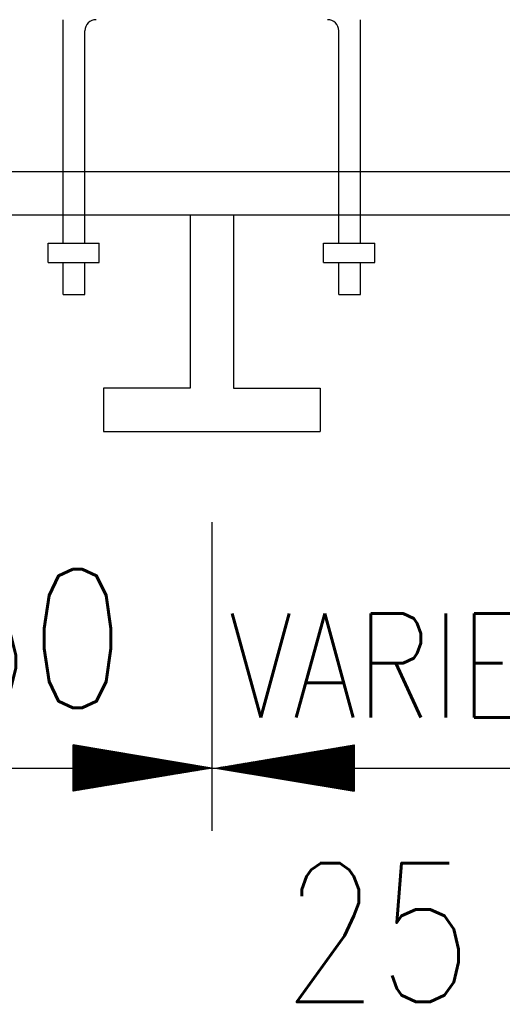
# Model space of a CAD drawing. Extents: x 0 to 7.6, y 0 to 9.85.
# Tile 32 of 38: x 5.38 to 5.73, y 5.61 to 6.32. Entities that reach past the tile are written whole.
import ezdxf

# ---------------------------------------------------------------- set-up
doc = ezdxf.new("R2010")
doc.units = 0
doc.header["$MEASUREMENT"] = 0
doc.layers.add('E-DETL', color=2, linetype='CONTINUOUS')
doc.layers.add('E-DETL-TEXT', color=3, linetype='CONTINUOUS')
doc.styles.add('ROMANS', font='ROMANS.SHX', dxfattribs={"width": 0.8})

msp = doc.modelspace()

# ---------------------------------------------------------------- linework, layer by layer
at = {"layer": 'E-DETL'}
for p, q in [((5.41293, 6.15478), (5.41293, 6.31582)), ((5.62712, 6.15478), (5.62712, 6.31582)), ((5.42856, 6.15478), (5.42856, 6.30782)), ((5.6115, 6.15478), (5.6115, 6.30782)), ((4.77418, 6.20644), (6.02078, 6.20644)), ((4.79215, 6.17519), (6.03565, 6.17519)), ((5.5044, 6.17519), (5.5044, 6.05019)), ((5.53565, 6.17519), (5.53565, 6.05019)), ((5.40205, 6.14072), (5.40205, 6.15478)), ((5.40205, 6.15478), (5.43887, 6.15478)), ((5.43887, 6.14072), (5.43887, 6.15478)), ((5.60061, 6.15478), (5.63744, 6.15478)), ((5.60061, 6.14072), (5.60061, 6.15478)), ((5.63744, 6.14072), (5.63744, 6.15478)), ((5.40205, 6.14072), (5.43887, 6.14072)), ((5.41293, 6.11757), (5.41293, 6.14072)), ((5.42856, 6.11757), (5.42856, 6.14072)), ((5.60061, 6.14072), (5.63744, 6.14072)), ((5.6115, 6.11757), (5.6115, 6.14072)), ((5.62712, 6.11757), (5.62712, 6.14072)), ((5.41293, 6.11757), (5.42856, 6.11757)), ((5.6115, 6.11757), (5.62712, 6.11757)), ((5.5044, 6.05019), (5.4419, 6.05019)), ((5.4419, 6.05019), (5.4419, 6.01894)), ((5.53565, 6.05019), (5.59815, 6.05019)), ((5.59815, 6.05019), (5.59815, 6.01894)), ((5.4419, 6.01894), (5.59815, 6.01894))]:
    msp.add_line(p, q, dxfattribs=at)
for centre, start, end in [((5.43656, 6.30782), 90, 180), ((5.6035, 6.30782), 0, 90)]:
    msp.add_arc(centre, 0.008, start, end, dxfattribs=at)
at = {"layer": 'E-DETL-TEXT'}
for p, q in [((5.52003, 5.95354), (5.52003, 5.73107)), ((5.42003, 5.75955), (5.42003, 5.79289)), ((5.52003, 5.77622), (5.42003, 5.79289)), ((5.42003, 5.79281), (5.4201, 5.79288)), ((5.42003, 5.79211), (5.42069, 5.79278)), ((5.42003, 5.79142), (5.42129, 5.79268)), ((5.42003, 5.79072), (5.42189, 5.79258)), ((5.42003, 5.79003), (5.42248, 5.79248)), ((5.42003, 5.78933), (5.42308, 5.79238)), ((5.42003, 5.78863), (5.42367, 5.79228)), ((5.42003, 5.78794), (5.42427, 5.79218)), ((5.42003, 5.78724), (5.42487, 5.79208)), ((5.42003, 5.78655), (5.42546, 5.79198)), ((5.42003, 5.78585), (5.42606, 5.79188)), ((5.42003, 5.78515), (5.42666, 5.79178)), ((5.42003, 5.78446), (5.42725, 5.79168)), ((5.42003, 5.78376), (5.42785, 5.79158)), ((5.42003, 5.78307), (5.42845, 5.79148)), ((5.42003, 5.78237), (5.42904, 5.79139)), ((5.42003, 5.78167), (5.42964, 5.79129)), ((5.42003, 5.78098), (5.43024, 5.79119)), ((5.42003, 5.78028), (5.43083, 5.79109)), ((5.42003, 5.77959), (5.43143, 5.79099)), ((5.42003, 5.77889), (5.43203, 5.79089)), ((5.42003, 5.77819), (5.43262, 5.79079)), ((5.42003, 5.7775), (5.43322, 5.79069)), ((5.42003, 5.7768), (5.43382, 5.79059)), ((5.42014, 5.77622), (5.43441, 5.79049)), ((5.42084, 5.77622), (5.43501, 5.79039)), ((5.42154, 5.77622), (5.43561, 5.79029)), ((5.42223, 5.77622), (5.4362, 5.79019)), ((5.42293, 5.77622), (5.4368, 5.79009)), ((5.42362, 5.77622), (5.4374, 5.78999)), ((5.42432, 5.77622), (5.43799, 5.78989)), ((5.42502, 5.77622), (5.43859, 5.78979)), ((5.42571, 5.77622), (5.43919, 5.7897)), ((5.42641, 5.77622), (5.43978, 5.7896)), ((5.4271, 5.77622), (5.44038, 5.7895)), ((5.4278, 5.77622), (5.44097, 5.7894)), ((5.4285, 5.77622), (5.44157, 5.7893)), ((5.42919, 5.77622), (5.44217, 5.7892)), ((5.42989, 5.77622), (5.44276, 5.7891)), ((5.43058, 5.77622), (5.44336, 5.789)), ((5.43128, 5.77622), (5.44396, 5.7889)), ((5.43198, 5.77622), (5.44455, 5.7888)), ((5.43267, 5.77622), (5.44515, 5.7887)), ((5.43337, 5.77622), (5.44575, 5.7886)), ((5.43406, 5.77622), (5.44634, 5.7885)), ((5.43476, 5.77622), (5.44694, 5.7884)), ((5.43546, 5.77622), (5.44754, 5.7883)), ((5.43615, 5.77622), (5.44813, 5.7882)), ((5.43685, 5.77622), (5.44873, 5.7881)), ((5.43754, 5.77622), (5.44933, 5.788)), ((5.43824, 5.77622), (5.44992, 5.78791)), ((5.43894, 5.77622), (5.45052, 5.78781)), ((5.43963, 5.77622), (5.45112, 5.78771)), ((5.44033, 5.77622), (5.45171, 5.78761)), ((5.44102, 5.77622), (5.45231, 5.78751)), ((5.44172, 5.77622), (5.45291, 5.78741)), ((5.44242, 5.77622), (5.4535, 5.78731)), ((5.44311, 5.77622), (5.4541, 5.78721)), ((5.44381, 5.77622), (5.4547, 5.78711)), ((5.4445, 5.77622), (5.45529, 5.78701)), ((5.4452, 5.77622), (5.45589, 5.78691)), ((5.44589, 5.77622), (5.45648, 5.78681)), ((5.44659, 5.77622), (5.45708, 5.78671)), ((5.44729, 5.77622), (5.45768, 5.78661)), ((5.44798, 5.77622), (5.45827, 5.78651)), ((5.44868, 5.77622), (5.45887, 5.78641)), ((5.44937, 5.77622), (5.45947, 5.78631)), ((5.45007, 5.77622), (5.46006, 5.78622)), ((5.45077, 5.77622), (5.46066, 5.78612)), ((5.52271, 5.77622), (5.62271, 5.79289)), ((5.57246, 5.77622), (5.58241, 5.78617)), ((5.57316, 5.77622), (5.58324, 5.78631)), ((5.57385, 5.77622), (5.58408, 5.78645)), ((5.57455, 5.77622), (5.58492, 5.78659)), ((5.57524, 5.77622), (5.58575, 5.78673)), ((5.57594, 5.77622), (5.58659, 5.78687)), ((5.57664, 5.77622), (5.58742, 5.78701)), ((5.57733, 5.77622), (5.58826, 5.78715)), ((5.57803, 5.77622), (5.58909, 5.78728)), ((5.57872, 5.77622), (5.58993, 5.78742)), ((5.57942, 5.77622), (5.59076, 5.78756)), ((5.58012, 5.77622), (5.5916, 5.7877)), ((5.58081, 5.77622), (5.59243, 5.78784)), ((5.58151, 5.77622), (5.59327, 5.78798)), ((5.5822, 5.77622), (5.5941, 5.78812)), ((5.5829, 5.77622), (5.59494, 5.78826)), ((5.5836, 5.77622), (5.59577, 5.7884)), ((5.58429, 5.77622), (5.59661, 5.78854)), ((5.58499, 5.77622), (5.59744, 5.78868)), ((5.58568, 5.77622), (5.59828, 5.78882)), ((5.58638, 5.77622), (5.59911, 5.78896)), ((5.58708, 5.77622), (5.59995, 5.78909)), ((5.58777, 5.77622), (5.60078, 5.78923)), ((5.58847, 5.77622), (5.60162, 5.78937)), ((5.58916, 5.77622), (5.60245, 5.78951)), ((5.58986, 5.77622), (5.60329, 5.78965)), ((5.59056, 5.77622), (5.60412, 5.78979)), ((5.59125, 5.77622), (5.60496, 5.78993)), ((5.59195, 5.77622), (5.60579, 5.79007)), ((5.59264, 5.77622), (5.60663, 5.79021)), ((5.59334, 5.77622), (5.60746, 5.79035)), ((5.59404, 5.77622), (5.6083, 5.79049)), ((5.59473, 5.77622), (5.60913, 5.79063)), ((5.59543, 5.77622), (5.60997, 5.79076)), ((5.59612, 5.77622), (5.6108, 5.7909)), ((5.59682, 5.77622), (5.61164, 5.79104)), ((5.59752, 5.77622), (5.61248, 5.79118)), ((5.59821, 5.77622), (5.61331, 5.79132)), ((5.59891, 5.77622), (5.61415, 5.79146)), ((5.5996, 5.77622), (5.61498, 5.7916)), ((5.6003, 5.77622), (5.61582, 5.79174)), ((5.60099, 5.77622), (5.61665, 5.79188)), ((5.60169, 5.77622), (5.61749, 5.79202)), ((5.60239, 5.77622), (5.61832, 5.79216)), ((5.60308, 5.77622), (5.61916, 5.7923)), ((5.60378, 5.77622), (5.61999, 5.79243)), ((5.60447, 5.77622), (5.62083, 5.79257)), ((5.60517, 5.77622), (5.62166, 5.79271)), ((5.60587, 5.77622), (5.6225, 5.79285)), ((5.60656, 5.77622), (5.62271, 5.79237)), ((5.60726, 5.77622), (5.62271, 5.79167)), ((5.60795, 5.77622), (5.62271, 5.79098)), ((5.60865, 5.77622), (5.62271, 5.79028)), ((5.60935, 5.77622), (5.62271, 5.78959)), ((5.61004, 5.77622), (5.62271, 5.78889)), ((5.61074, 5.77622), (5.62271, 5.78819)), ((5.61143, 5.77622), (5.62271, 5.7875)), ((5.61213, 5.77622), (5.62271, 5.7868)), ((5.61283, 5.77622), (5.62271, 5.78611)), ((5.62271, 5.79289), (5.62271, 5.75955)), ((5.45146, 5.77622), (5.46126, 5.78602)), ((5.45216, 5.77622), (5.46185, 5.78592)), ((5.45285, 5.77622), (5.46245, 5.78582)), ((5.45355, 5.77622), (5.46305, 5.78572)), ((5.45425, 5.77622), (5.46364, 5.78562)), ((5.45494, 5.77622), (5.46424, 5.78552)), ((5.45564, 5.77622), (5.46484, 5.78542)), ((5.45633, 5.77622), (5.46543, 5.78532)), ((5.45703, 5.77622), (5.46603, 5.78522)), ((5.45773, 5.77622), (5.46663, 5.78512)), ((5.45842, 5.77622), (5.46722, 5.78502)), ((5.45912, 5.77622), (5.46782, 5.78492)), ((5.45981, 5.77622), (5.46842, 5.78482)), ((5.46051, 5.77622), (5.46901, 5.78472)), ((5.46121, 5.77622), (5.46961, 5.78462)), ((5.4619, 5.77622), (5.47021, 5.78453)), ((5.4626, 5.77622), (5.4708, 5.78443)), ((5.46329, 5.77622), (5.4714, 5.78433)), ((5.46399, 5.77622), (5.472, 5.78423)), ((5.46469, 5.77622), (5.47259, 5.78413)), ((5.46538, 5.77622), (5.47319, 5.78403)), ((5.46608, 5.77622), (5.47378, 5.78393)), ((5.46677, 5.77622), (5.47438, 5.78383)), ((5.46747, 5.77622), (5.47498, 5.78373)), ((5.46817, 5.77622), (5.47557, 5.78363)), ((5.46886, 5.77622), (5.47617, 5.78353)), ((5.46956, 5.77622), (5.47677, 5.78343)), ((5.47025, 5.77622), (5.47736, 5.78333)), ((5.47095, 5.77622), (5.47796, 5.78323)), ((5.47165, 5.77622), (5.47856, 5.78313)), ((5.47234, 5.77622), (5.47915, 5.78303)), ((5.47304, 5.77622), (5.47975, 5.78293)), ((5.47373, 5.77622), (5.48035, 5.78284)), ((5.47443, 5.77622), (5.48094, 5.78274)), ((5.47513, 5.77622), (5.48154, 5.78264)), ((5.47582, 5.77622), (5.48214, 5.78254)), ((5.47652, 5.77622), (5.48273, 5.78244)), ((5.47721, 5.77622), (5.48333, 5.78234)), ((5.47791, 5.77622), (5.48393, 5.78224)), ((5.47861, 5.77622), (5.48452, 5.78214)), ((5.4793, 5.77622), (5.48512, 5.78204)), ((5.48, 5.77622), (5.48572, 5.78194)), ((5.48069, 5.77622), (5.48631, 5.78184)), ((5.48139, 5.77622), (5.48691, 5.78174)), ((5.48209, 5.77622), (5.48751, 5.78164)), ((5.48278, 5.77622), (5.4881, 5.78154)), ((5.48348, 5.77622), (5.4887, 5.78144)), ((5.48417, 5.77622), (5.4893, 5.78134)), ((5.48487, 5.77622), (5.48989, 5.78124)), ((5.48557, 5.77622), (5.49049, 5.78114)), ((5.48626, 5.77622), (5.49108, 5.78105)), ((5.48696, 5.77622), (5.49168, 5.78095)), ((5.48765, 5.77622), (5.49228, 5.78085)), ((5.48835, 5.77622), (5.49287, 5.78075)), ((5.48905, 5.77622), (5.49347, 5.78065)), ((5.48974, 5.77622), (5.49407, 5.78055)), ((5.49044, 5.77622), (5.49466, 5.78045)), ((5.49113, 5.77622), (5.49526, 5.78035)), ((5.49183, 5.77622), (5.49586, 5.78025)), ((5.49252, 5.77622), (5.49645, 5.78015)), ((5.49322, 5.77622), (5.49705, 5.78005)), ((5.49392, 5.77622), (5.49765, 5.77995)), ((5.49461, 5.77622), (5.49824, 5.77985)), ((5.49531, 5.77622), (5.49884, 5.77975)), ((5.496, 5.77622), (5.49944, 5.77965)), ((5.4967, 5.77622), (5.50003, 5.77955)), ((5.4974, 5.77622), (5.50063, 5.77945)), ((5.49809, 5.77622), (5.50123, 5.77936)), ((5.49879, 5.77622), (5.50182, 5.77926)), ((5.49948, 5.77622), (5.50242, 5.77916)), ((5.50018, 5.77622), (5.50302, 5.77906)), ((5.53697, 5.77622), (5.53982, 5.77907)), ((5.53766, 5.77622), (5.54065, 5.77921)), ((5.53836, 5.77622), (5.54149, 5.77935)), ((5.53905, 5.77622), (5.54232, 5.77949)), ((5.53975, 5.77622), (5.54316, 5.77963)), ((5.54045, 5.77622), (5.54399, 5.77977)), ((5.54114, 5.77622), (5.54483, 5.77991)), ((5.54184, 5.77622), (5.54566, 5.78005)), ((5.54253, 5.77622), (5.5465, 5.78019)), ((5.54323, 5.77622), (5.54733, 5.78033)), ((5.54393, 5.77622), (5.54817, 5.78046)), ((5.54462, 5.77622), (5.549, 5.7806)), ((5.54532, 5.77622), (5.54984, 5.78074)), ((5.54601, 5.77622), (5.55067, 5.78088)), ((5.54671, 5.77622), (5.55151, 5.78102)), ((5.54741, 5.77622), (5.55234, 5.78116)), ((5.5481, 5.77622), (5.55318, 5.7813)), ((5.5488, 5.77622), (5.55401, 5.78144)), ((5.54949, 5.77622), (5.55485, 5.78158)), ((5.55019, 5.77622), (5.55568, 5.78172)), ((5.55089, 5.77622), (5.55652, 5.78186)), ((5.55158, 5.77622), (5.55735, 5.782)), ((5.55228, 5.77622), (5.55819, 5.78213)), ((5.55297, 5.77622), (5.55903, 5.78227)), ((5.55367, 5.77622), (5.55986, 5.78241)), ((5.55436, 5.77622), (5.5607, 5.78255)), ((5.55506, 5.77622), (5.56153, 5.78269)), ((5.55576, 5.77622), (5.56237, 5.78283)), ((5.55645, 5.77622), (5.5632, 5.78297)), ((5.55715, 5.77622), (5.56404, 5.78311)), ((5.55784, 5.77622), (5.56487, 5.78325)), ((5.55854, 5.77622), (5.56571, 5.78339)), ((5.55924, 5.77622), (5.56654, 5.78353)), ((5.55993, 5.77622), (5.56738, 5.78367)), ((5.56063, 5.77622), (5.56821, 5.78381)), ((5.56132, 5.77622), (5.56905, 5.78394)), ((5.56202, 5.77622), (5.56988, 5.78408)), ((5.56272, 5.77622), (5.57072, 5.78422)), ((5.56341, 5.77622), (5.57155, 5.78436)), ((5.56411, 5.77622), (5.57239, 5.7845)), ((5.5648, 5.77622), (5.57322, 5.78464)), ((5.5655, 5.77622), (5.57406, 5.78478)), ((5.5662, 5.77622), (5.57489, 5.78492)), ((5.56689, 5.77622), (5.57573, 5.78506)), ((5.56759, 5.77622), (5.57656, 5.7852)), ((5.56828, 5.77622), (5.5774, 5.78534)), ((5.56898, 5.77622), (5.57823, 5.78548)), ((5.56968, 5.77622), (5.57907, 5.78561)), ((5.57037, 5.77622), (5.5799, 5.78575)), ((5.57107, 5.77622), (5.58074, 5.78589)), ((5.57176, 5.77622), (5.58157, 5.78603)), ((5.61352, 5.77622), (5.62271, 5.78541)), ((5.61422, 5.77622), (5.62271, 5.78471)), ((5.61491, 5.77622), (5.62271, 5.78402)), ((5.61561, 5.77622), (5.62271, 5.78332)), ((5.61631, 5.77622), (5.62271, 5.78263)), ((5.617, 5.77622), (5.62271, 5.78193)), ((5.6177, 5.77622), (5.62271, 5.78123)), ((5.61839, 5.77622), (5.62271, 5.78054)), ((5.61909, 5.77622), (5.62271, 5.77984)), ((5.61979, 5.77622), (5.62271, 5.77915)), ((5.20753, 5.77622), (5.52003, 5.77622)), ((5.52003, 5.77622), (5.42003, 5.75955)), ((5.42003, 5.7601), (5.43615, 5.77622)), ((5.42003, 5.76079), (5.43546, 5.77622)), ((5.42003, 5.76149), (5.43476, 5.77622)), ((5.42003, 5.76219), (5.43406, 5.77622)), ((5.42003, 5.76288), (5.43337, 5.77622)), ((5.42003, 5.76358), (5.43267, 5.77622)), ((5.42003, 5.76427), (5.43198, 5.77622)), ((5.42003, 5.76497), (5.43128, 5.77622)), ((5.42003, 5.76567), (5.43058, 5.77622)), ((5.42003, 5.76636), (5.42989, 5.77622)), ((5.42003, 5.76706), (5.42919, 5.77622)), ((5.42003, 5.76775), (5.4285, 5.77622)), ((5.42003, 5.76845), (5.4278, 5.77622)), ((5.42003, 5.76915), (5.4271, 5.77622)), ((5.42003, 5.76984), (5.42641, 5.77622)), ((5.42003, 5.77054), (5.42571, 5.77622)), ((5.42003, 5.77123), (5.42502, 5.77622)), ((5.42003, 5.77193), (5.42432, 5.77622)), ((5.42003, 5.77263), (5.42362, 5.77622)), ((5.42003, 5.77332), (5.42293, 5.77622)), ((5.42003, 5.77402), (5.42223, 5.77622)), ((5.42003, 5.77471), (5.42154, 5.77622)), ((5.42003, 5.77541), (5.42084, 5.77622)), ((5.42003, 5.77611), (5.42014, 5.77622)), ((5.42021, 5.75959), (5.43685, 5.77622)), ((5.42105, 5.75972), (5.43754, 5.77622)), ((5.42188, 5.75986), (5.43824, 5.77622)), ((5.42272, 5.76), (5.43894, 5.77622)), ((5.42355, 5.76014), (5.43963, 5.77622)), ((5.42439, 5.76028), (5.44033, 5.77622)), ((5.42522, 5.76042), (5.44102, 5.77622)), ((5.42606, 5.76056), (5.44172, 5.77622)), ((5.42689, 5.7607), (5.44242, 5.77622)), ((5.42773, 5.76084), (5.44311, 5.77622)), ((5.42856, 5.76098), (5.44381, 5.77622)), ((5.4294, 5.76112), (5.4445, 5.77622)), ((5.43023, 5.76126), (5.4452, 5.77622)), ((5.43107, 5.76139), (5.44589, 5.77622)), ((5.4319, 5.76153), (5.44659, 5.77622)), ((5.43274, 5.76167), (5.44729, 5.77622)), ((5.43357, 5.76181), (5.44798, 5.77622)), ((5.43441, 5.76195), (5.44868, 5.77622)), ((5.43524, 5.76209), (5.44937, 5.77622)), ((5.43608, 5.76223), (5.45007, 5.77622)), ((5.43691, 5.76237), (5.45077, 5.77622)), ((5.43775, 5.76251), (5.45146, 5.77622)), ((5.43858, 5.76265), (5.45216, 5.77622)), ((5.43942, 5.76279), (5.45285, 5.77622)), ((5.44025, 5.76293), (5.45355, 5.77622)), ((5.44109, 5.76307), (5.45425, 5.77622)), ((5.44193, 5.7632), (5.45494, 5.77622)), ((5.44276, 5.76334), (5.45564, 5.77622)), ((5.4436, 5.76348), (5.45633, 5.77622)), ((5.44443, 5.76362), (5.45703, 5.77622)), ((5.44527, 5.76376), (5.45773, 5.77622)), ((5.4461, 5.7639), (5.45842, 5.77622)), ((5.44694, 5.76404), (5.45912, 5.77622)), ((5.44777, 5.76418), (5.45981, 5.77622)), ((5.44861, 5.76432), (5.46051, 5.77622)), ((5.44944, 5.76446), (5.46121, 5.77622)), ((5.45028, 5.7646), (5.4619, 5.77622)), ((5.45111, 5.76474), (5.4626, 5.77622)), ((5.45195, 5.76487), (5.46329, 5.77622)), ((5.45278, 5.76501), (5.46399, 5.77622)), ((5.45362, 5.76515), (5.46469, 5.77622)), ((5.45445, 5.76529), (5.46538, 5.77622)), ((5.45529, 5.76543), (5.46608, 5.77622)), ((5.45612, 5.76557), (5.46677, 5.77622)), ((5.45696, 5.76571), (5.46747, 5.77622)), ((5.45779, 5.76585), (5.46817, 5.77622)), ((5.45863, 5.76599), (5.46886, 5.77622)), ((5.45946, 5.76613), (5.46956, 5.77622)), ((5.4603, 5.76627), (5.47025, 5.77622)), ((5.46113, 5.76641), (5.47095, 5.77622)), ((5.46197, 5.76655), (5.47165, 5.77622)), ((5.4628, 5.76668), (5.47234, 5.77622)), ((5.46364, 5.76682), (5.47304, 5.77622)), ((5.46447, 5.76696), (5.47373, 5.77622)), ((5.46531, 5.7671), (5.47443, 5.77622)), ((5.46615, 5.76724), (5.47513, 5.77622)), ((5.46698, 5.76738), (5.47582, 5.77622)), ((5.46782, 5.76752), (5.47652, 5.77622)), ((5.46865, 5.76766), (5.47721, 5.77622)), ((5.46949, 5.7678), (5.47791, 5.77622)), ((5.47032, 5.76794), (5.47861, 5.77622)), ((5.47116, 5.76808), (5.4793, 5.77622)), ((5.47199, 5.76822), (5.48, 5.77622)), ((5.47283, 5.76835), (5.48069, 5.77622)), ((5.47366, 5.76849), (5.48139, 5.77622)), ((5.4745, 5.76863), (5.48209, 5.77622)), ((5.47533, 5.76877), (5.48278, 5.77622)), ((5.47617, 5.76891), (5.48348, 5.77622)), ((5.477, 5.76905), (5.48417, 5.77622)), ((5.47784, 5.76919), (5.48487, 5.77622)), ((5.47867, 5.76933), (5.48557, 5.77622)), ((5.47951, 5.76947), (5.48626, 5.77622)), ((5.48034, 5.76961), (5.48696, 5.77622)), ((5.48118, 5.76975), (5.48765, 5.77622)), ((5.48201, 5.76989), (5.48835, 5.77622)), ((5.48285, 5.77003), (5.48905, 5.77622)), ((5.48368, 5.77016), (5.48974, 5.77622)), ((5.48452, 5.7703), (5.49044, 5.77622)), ((5.48535, 5.77044), (5.49113, 5.77622)), ((5.48619, 5.77058), (5.49183, 5.77622)), ((5.48702, 5.77072), (5.49252, 5.77622)), ((5.48786, 5.77086), (5.49322, 5.77622)), ((5.48869, 5.771), (5.49392, 5.77622)), ((5.48953, 5.77114), (5.49461, 5.77622)), ((5.49036, 5.77128), (5.49531, 5.77622)), ((5.4912, 5.77142), (5.496, 5.77622)), ((5.49204, 5.77156), (5.4967, 5.77622)), ((5.49287, 5.7717), (5.4974, 5.77622)), ((5.49371, 5.77183), (5.49809, 5.77622)), ((5.49454, 5.77197), (5.49879, 5.77622)), ((5.49538, 5.77211), (5.49948, 5.77622)), ((5.49621, 5.77225), (5.50018, 5.77622)), ((5.49705, 5.77239), (5.50088, 5.77622)), ((5.49788, 5.77253), (5.50157, 5.77622)), ((5.49872, 5.77267), (5.50227, 5.77622)), ((5.49966, 5.77622), (5.49938, 5.77622)), ((5.49955, 5.77281), (5.50296, 5.77622)), ((5.52003, 5.77622), (5.49966, 5.77622)), ((5.50039, 5.77295), (5.50366, 5.77622)), ((5.50088, 5.77622), (5.50361, 5.77896)), ((5.50122, 5.77309), (5.50436, 5.77622)), ((5.50157, 5.77622), (5.50421, 5.77886)), ((5.50206, 5.77323), (5.50505, 5.77622)), ((5.50227, 5.77622), (5.50481, 5.77876)), ((5.50289, 5.77337), (5.50575, 5.77622)), ((5.50296, 5.77622), (5.5054, 5.77866)), ((5.50366, 5.77622), (5.506, 5.77856)), ((5.50373, 5.77351), (5.50644, 5.77622)), ((5.50436, 5.77622), (5.5066, 5.77846)), ((5.50456, 5.77364), (5.50714, 5.77622)), ((5.50505, 5.77622), (5.50719, 5.77836)), ((5.5054, 5.77378), (5.50784, 5.77622)), ((5.50575, 5.77622), (5.50779, 5.77826)), ((5.50623, 5.77392), (5.50853, 5.77622)), ((5.50644, 5.77622), (5.50838, 5.77816)), ((5.50707, 5.77406), (5.50923, 5.77622)), ((5.50714, 5.77622), (5.50898, 5.77806)), ((5.50784, 5.77622), (5.50958, 5.77796)), ((5.5079, 5.7742), (5.50992, 5.77622)), ((5.50853, 5.77622), (5.51017, 5.77786)), ((5.50874, 5.77434), (5.51062, 5.77622)), ((5.50923, 5.77622), (5.51077, 5.77776)), ((5.50957, 5.77448), (5.51132, 5.77622)), ((5.50992, 5.77622), (5.51137, 5.77767)), ((5.51041, 5.77462), (5.51201, 5.77622)), ((5.51062, 5.77622), (5.51196, 5.77757)), ((5.51124, 5.77476), (5.51271, 5.77622)), ((5.51132, 5.77622), (5.51256, 5.77747)), ((5.51201, 5.77622), (5.51316, 5.77737)), ((5.51208, 5.7749), (5.5134, 5.77622)), ((5.51271, 5.77622), (5.51375, 5.77727)), ((5.51291, 5.77504), (5.5141, 5.77622)), ((5.5134, 5.77622), (5.51435, 5.77717)), ((5.51375, 5.77518), (5.5148, 5.77622)), ((5.5141, 5.77622), (5.51495, 5.77707)), ((5.51458, 5.77531), (5.51549, 5.77622)), ((5.5148, 5.77622), (5.51554, 5.77697)), ((5.51542, 5.77545), (5.51619, 5.77622)), ((5.51549, 5.77622), (5.51614, 5.77687)), ((5.51619, 5.77622), (5.51674, 5.77677)), ((5.51626, 5.77559), (5.51688, 5.77622)), ((5.51688, 5.77622), (5.51733, 5.77667)), ((5.51709, 5.77573), (5.51758, 5.77622)), ((5.51758, 5.77622), (5.51793, 5.77657)), ((5.51793, 5.77587), (5.51828, 5.77622)), ((5.51828, 5.77622), (5.51853, 5.77647)), ((5.52003, 5.77622), (6.08938, 5.77622)), ((5.52144, 5.77601), (5.52165, 5.77622)), ((5.52165, 5.77622), (5.52181, 5.77637)), ((5.52228, 5.77615), (5.52235, 5.77622)), ((5.52235, 5.77622), (5.5224, 5.77627)), ((5.52271, 5.77622), (5.62271, 5.75955)), ((5.52271, 5.77622), (5.55569, 5.77622)), ((5.523, 5.77617), (5.52305, 5.77622)), ((5.52305, 5.77622), (5.52311, 5.77629)), ((5.52359, 5.77607), (5.52374, 5.77622)), ((5.52374, 5.77622), (5.52395, 5.77643)), ((5.52419, 5.77598), (5.52444, 5.77622)), ((5.52444, 5.77622), (5.52478, 5.77657)), ((5.52479, 5.77588), (5.52513, 5.77622)), ((5.52513, 5.77622), (5.52562, 5.77671)), ((5.52538, 5.77578), (5.52583, 5.77622)), ((5.52583, 5.77622), (5.52645, 5.77685)), ((5.52598, 5.77568), (5.52653, 5.77622)), ((5.52653, 5.77622), (5.52729, 5.77698)), ((5.52658, 5.77558), (5.52722, 5.77622)), ((5.52717, 5.77548), (5.52792, 5.77622)), ((5.52722, 5.77622), (5.52812, 5.77712)), ((5.52777, 5.77538), (5.52861, 5.77622)), ((5.52792, 5.77622), (5.52896, 5.77726)), ((5.52837, 5.77528), (5.52931, 5.77622)), ((5.52861, 5.77622), (5.52979, 5.7774)), ((5.52896, 5.77518), (5.53001, 5.77622)), ((5.52931, 5.77622), (5.53063, 5.77754)), ((5.52956, 5.77508), (5.5307, 5.77622)), ((5.53001, 5.77622), (5.53147, 5.77768)), ((5.53016, 5.77498), (5.5314, 5.77622)), ((5.5307, 5.77622), (5.5323, 5.77782)), ((5.53075, 5.77488), (5.53209, 5.77622)), ((5.53135, 5.77478), (5.53279, 5.77622)), ((5.5314, 5.77622), (5.53314, 5.77796)), ((5.53195, 5.77468), (5.53349, 5.77622)), ((5.53209, 5.77622), (5.53397, 5.7781)), ((5.53254, 5.77458), (5.53418, 5.77622)), ((5.53279, 5.77622), (5.53481, 5.77824)), ((5.53314, 5.77448), (5.53488, 5.77622)), ((5.53349, 5.77622), (5.53564, 5.77838)), ((5.53374, 5.77438), (5.53557, 5.77622)), ((5.53418, 5.77622), (5.53648, 5.77852)), ((5.53433, 5.77428), (5.53627, 5.77622)), ((5.53488, 5.77622), (5.53731, 5.77866)), ((5.53493, 5.77419), (5.53697, 5.77622)), ((5.53553, 5.77409), (5.53766, 5.77622)), ((5.53557, 5.77622), (5.53815, 5.77879)), ((5.53612, 5.77399), (5.53836, 5.77622)), ((5.53627, 5.77622), (5.53898, 5.77893)), ((5.53672, 5.77389), (5.53905, 5.77622)), ((5.53732, 5.77379), (5.53975, 5.77622)), ((5.53791, 5.77369), (5.54045, 5.77622)), ((5.53851, 5.77359), (5.54114, 5.77622)), ((5.5391, 5.77349), (5.54184, 5.77622)), ((5.5397, 5.77339), (5.54253, 5.77622)), ((5.5403, 5.77329), (5.54323, 5.77622)), ((5.54089, 5.77319), (5.54393, 5.77622)), ((5.54149, 5.77309), (5.54462, 5.77622)), ((5.54209, 5.77299), (5.54532, 5.77622)), ((5.54268, 5.77289), (5.54601, 5.77622)), ((5.54328, 5.77279), (5.54671, 5.77622)), ((5.54388, 5.77269), (5.54741, 5.77622)), ((5.54447, 5.77259), (5.5481, 5.77622)), ((5.54507, 5.7725), (5.5488, 5.77622)), ((5.54567, 5.7724), (5.54949, 5.77622)), ((5.54626, 5.7723), (5.55019, 5.77622)), ((5.54686, 5.7722), (5.55089, 5.77622)), ((5.54746, 5.7721), (5.55158, 5.77622)), ((5.54805, 5.772), (5.55228, 5.77622)), ((5.54865, 5.7719), (5.55297, 5.77622)), ((5.54925, 5.7718), (5.55367, 5.77622)), ((5.54984, 5.7717), (5.55436, 5.77622)), ((5.55044, 5.7716), (5.55506, 5.77622)), ((5.55104, 5.7715), (5.55576, 5.77622)), ((5.55163, 5.7714), (5.55645, 5.77622)), ((5.55223, 5.7713), (5.55715, 5.77622)), ((5.55283, 5.7712), (5.55784, 5.77622)), ((5.55342, 5.7711), (5.55854, 5.77622)), ((5.55402, 5.771), (5.55924, 5.77622)), ((5.55462, 5.7709), (5.55993, 5.77622)), ((5.55569, 5.77622), (5.55513, 5.77622)), ((5.55521, 5.7708), (5.56063, 5.77622)), ((5.55581, 5.77071), (5.56132, 5.77622)), ((5.5564, 5.77061), (5.56202, 5.77622)), ((5.557, 5.77051), (5.56272, 5.77622)), ((5.5576, 5.77041), (5.56341, 5.77622)), ((5.55819, 5.77031), (5.56411, 5.77622)), ((5.55879, 5.77021), (5.5648, 5.77622)), ((5.55939, 5.77011), (5.5655, 5.77622)), ((5.55998, 5.77001), (5.5662, 5.77622)), ((5.56058, 5.76991), (5.56689, 5.77622)), ((5.56118, 5.76981), (5.56759, 5.77622)), ((5.56177, 5.76971), (5.56828, 5.77622)), ((5.56237, 5.76961), (5.56898, 5.77622)), ((5.56297, 5.76951), (5.56968, 5.77622)), ((5.56356, 5.76941), (5.57037, 5.77622)), ((5.56416, 5.76931), (5.57107, 5.77622)), ((5.56476, 5.76921), (5.57176, 5.77622)), ((5.56535, 5.76911), (5.57246, 5.77622)), ((5.56595, 5.76902), (5.57316, 5.77622)), ((5.56655, 5.76892), (5.57385, 5.77622)), ((5.56714, 5.76882), (5.57455, 5.77622)), ((5.56774, 5.76872), (5.57524, 5.77622)), ((5.56834, 5.76862), (5.57594, 5.77622)), ((5.56893, 5.76852), (5.57664, 5.77622)), ((5.56953, 5.76842), (5.57733, 5.77622)), ((5.57013, 5.76832), (5.57803, 5.77622)), ((5.57072, 5.76822), (5.57872, 5.77622)), ((5.57132, 5.76812), (5.57942, 5.77622)), ((5.57191, 5.76802), (5.58012, 5.77622)), ((5.57251, 5.76792), (5.58081, 5.77622)), ((5.57311, 5.76782), (5.58151, 5.77622)), ((5.5737, 5.76772), (5.5822, 5.77622)), ((5.5743, 5.76762), (5.5829, 5.77622)), ((5.5749, 5.76752), (5.5836, 5.77622)), ((5.57549, 5.76742), (5.58429, 5.77622)), ((5.57609, 5.76732), (5.58499, 5.77622)), ((5.57669, 5.76723), (5.58568, 5.77622)), ((5.57728, 5.76713), (5.58638, 5.77622)), ((5.57788, 5.76703), (5.58708, 5.77622)), ((5.57848, 5.76693), (5.58777, 5.77622)), ((5.57907, 5.76683), (5.58847, 5.77622)), ((5.57967, 5.76673), (5.58916, 5.77622)), ((5.58027, 5.76663), (5.58986, 5.77622)), ((5.58086, 5.76653), (5.59056, 5.77622)), ((5.58146, 5.76643), (5.59125, 5.77622)), ((5.58206, 5.76633), (5.59195, 5.77622)), ((5.58265, 5.76623), (5.59264, 5.77622)), ((5.58325, 5.76613), (5.59334, 5.77622)), ((5.58385, 5.76603), (5.59404, 5.77622)), ((5.58444, 5.76593), (5.59473, 5.77622)), ((5.58504, 5.76583), (5.59543, 5.77622)), ((5.58564, 5.76573), (5.59612, 5.77622)), ((5.58623, 5.76563), (5.59682, 5.77622)), ((5.58683, 5.76554), (5.59752, 5.77622)), ((5.58743, 5.76544), (5.59821, 5.77622)), ((5.58802, 5.76534), (5.59891, 5.77622)), ((5.58862, 5.76524), (5.5996, 5.77622)), ((5.58921, 5.76514), (5.6003, 5.77622)), ((5.58981, 5.76504), (5.60099, 5.77622)), ((5.59041, 5.76494), (5.60169, 5.77622)), ((5.591, 5.76484), (5.60239, 5.77622)), ((5.5916, 5.76474), (5.60308, 5.77622)), ((5.5922, 5.76464), (5.60378, 5.77622)), ((5.59279, 5.76454), (5.60447, 5.77622)), ((5.59339, 5.76444), (5.60517, 5.77622)), ((5.59399, 5.76434), (5.60587, 5.77622)), ((5.59458, 5.76424), (5.60656, 5.77622)), ((5.59518, 5.76414), (5.60726, 5.77622)), ((5.59578, 5.76404), (5.60795, 5.77622)), ((5.59637, 5.76394), (5.60865, 5.77622)), ((5.59697, 5.76385), (5.60935, 5.77622)), ((5.59757, 5.76375), (5.61004, 5.77622)), ((5.59816, 5.76365), (5.61074, 5.77622)), ((5.59876, 5.76355), (5.61143, 5.77622)), ((5.59936, 5.76345), (5.61213, 5.77622)), ((5.59995, 5.76335), (5.61283, 5.77622)), ((5.60055, 5.76325), (5.61352, 5.77622)), ((5.60115, 5.76315), (5.61422, 5.77622)), ((5.60174, 5.76305), (5.61491, 5.77622)), ((5.60234, 5.76295), (5.61561, 5.77622)), ((5.60294, 5.76285), (5.61631, 5.77622)), ((5.60353, 5.76275), (5.617, 5.77622)), ((5.60413, 5.76265), (5.6177, 5.77622)), ((5.60472, 5.76255), (5.61839, 5.77622)), ((5.60532, 5.76245), (5.61909, 5.77622)), ((5.60592, 5.76235), (5.61979, 5.77622)), ((5.60651, 5.76225), (5.62048, 5.77622)), ((5.60711, 5.76215), (5.62118, 5.77622)), ((5.60771, 5.76206), (5.62187, 5.77622)), ((5.6083, 5.76196), (5.62257, 5.77622)), ((5.6089, 5.76186), (5.62271, 5.77567)), ((5.6095, 5.76176), (5.62271, 5.77497)), ((5.61009, 5.76166), (5.62271, 5.77427)), ((5.61069, 5.76156), (5.62271, 5.77358)), ((5.61129, 5.76146), (5.62271, 5.77288)), ((5.61188, 5.76136), (5.62271, 5.77219)), ((5.62048, 5.77622), (5.62271, 5.77845)), ((5.62118, 5.77622), (5.62271, 5.77775)), ((5.62187, 5.77622), (5.62271, 5.77706)), ((5.62257, 5.77622), (5.62271, 5.77636)), ((5.61248, 5.76126), (5.62271, 5.77149)), ((5.61308, 5.76116), (5.62271, 5.77079)), ((5.61367, 5.76106), (5.62271, 5.7701)), ((5.61427, 5.76096), (5.62271, 5.7694)), ((5.61487, 5.76086), (5.62271, 5.76871)), ((5.61546, 5.76076), (5.62271, 5.76801)), ((5.61606, 5.76066), (5.62271, 5.76731)), ((5.61666, 5.76056), (5.62271, 5.76662)), ((5.61725, 5.76046), (5.62271, 5.76592)), ((5.61785, 5.76037), (5.62271, 5.76523)), ((5.61845, 5.76027), (5.62271, 5.76453)), ((5.61904, 5.76017), (5.62271, 5.76383)), ((5.61964, 5.76007), (5.62271, 5.76314)), ((5.62023, 5.75997), (5.62271, 5.76244)), ((5.62083, 5.75987), (5.62271, 5.76175)), ((5.62143, 5.75977), (5.62271, 5.76105)), ((5.62202, 5.75967), (5.62271, 5.76035)), ((5.62262, 5.75957), (5.62271, 5.75966))]:
    msp.add_line(p, q, dxfattribs=at)

# ---------------------------------------------------------------- texts
at = {"layer": 'E-DETL-TEXT', "style": 'ROMANS', "width": 0.8}
for s, height, p in [('150', 0.1, (5.25182, 5.8196)), ('VARIES', 0.074803, (5.53217, 5.81278)), ('25', 0.1, (5.57108, 5.60764))]:
    msp.add_text(s, height=height, dxfattribs=at).set_placement(p)

doc.saveas('drawing.dxf')
